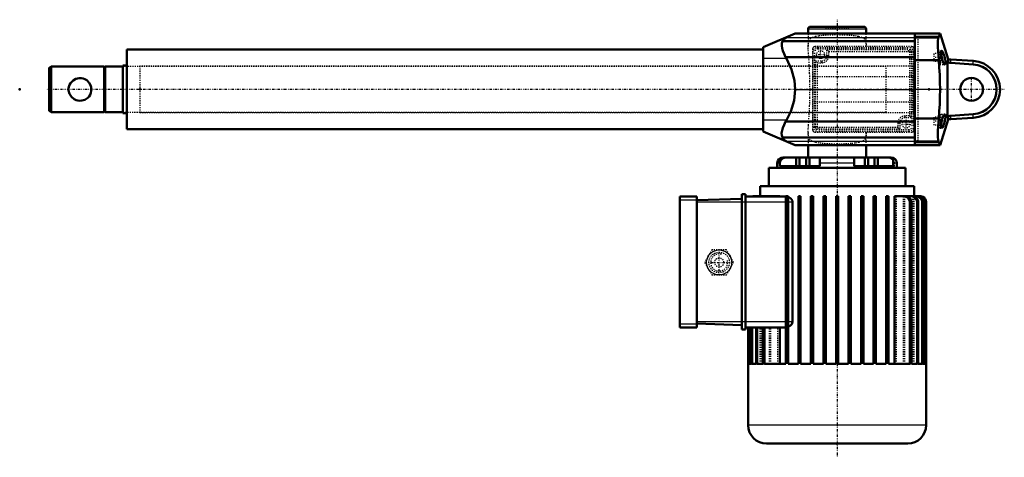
# Model space of a CAD drawing. Header units: millimetres. Extents: x -785 to 79, y -323 to 61.
import ezdxf

# ---------------------------------------------------------------- set-up
doc = ezdxf.new("R2010")
doc.units = ezdxf.units.MM
doc.linetypes.add('Center', pattern=[1.5, 0.45, -0.5, 0.05, -0.5])
doc.linetypes.add('Dashed', pattern=[2, 1, -1])
for name, color, linetype, lineweight in [('2d ConnectionPoints', 7, 'Continuous', 50), ('AM_0', 7, 'Continuous', 50), ('AM_4', 3, 'Continuous', 25), ('AM_5', 3, 'Continuous', 25), ('AM_7', 7, 'Center', 25), ('AM_9', 6, 'Dashed', 25)]:
    doc.layers.add(name, color=color, linetype=linetype, lineweight=lineweight)

# ---------------------------------------------------------------- blocks, each defined once
blk = doc.blocks.new('1_ALI5_A1_0_in_umi3qi65aaaw97rsywfamcw1z________1')
at = {"layer": 'AM_0'}
for p, q in [((-757.29, 20), (-759.12, 18.81)), ((-759.12, -18.81), (-759.12, 18.81)), ((-757.29, -20), (-757.29, 20)), ((-710.9, 20), (-757.29, 20)), ((-710.02, 19.26), (-710.9, 20)), ((-710.9, -20), (-710.9, 20)), ((-759.12, -18.81), (-757.29, -20)), ((-757.29, -20), (-710.9, -20)), ((-710.9, -20), (-710.02, -19.26))]:
    blk.add_line(p, q, dxfattribs=at)
blk.add_lwpolyline([(-722.12, 0), (-722.61, 3.1), (-724, 5.84), (-726.27, 8.11), (-727.75, 8.99), (-729.43, 9.63), (-731.05, 9.94), (-732.77, 9.98), (-735.65, 9.36), (-738.23, 7.92), (-740.48, 5.49), (-741.3, 3.97), (-741.86, 2.26), (-742.1, 0.66), (-742.07, -1.01), (-741.32, -3.92), (-739.72, -6.5), (-737.19, -8.62), (-735.63, -9.36), (-733.88, -9.84), (-732.3, -10), (-730.65, -9.89), (-727.88, -9.06), (-725.36, -7.37), (-724.22, -6.13), (-723.28, -4.67), (-722.61, -3.09), (-722.21, -1.35), (-722.12, 0)], dxfattribs=at)
at = {"layer": 'AM_7'}
blk.add_line((78.62, 0), (-761.58, 0), dxfattribs=at)
blk = doc.blocks.new('2_ASTA_ALI_F5000_11_asta_0_in_umi3qi65aaaw97rsywfamcw1z________1')
at = {"layer": 'AM_0'}
for p, q in [((-710.02, -20), (-710.02, 20)), ((-694.5, 20), (-710.02, 20)), ((-710.02, -20), (-694.5, -20))]:
    blk.add_line(p, q, dxfattribs=at)
at = {"layer": 'AM_9'}
for p, q in [((-25.12, 20), (-694.5, 20)), ((-25.12, -20), (-25.12, 20)), ((-694.5, -20), (-25.12, -20))]:
    blk.add_line(p, q, dxfattribs=at)
blk = doc.blocks.new('3_gr_800_1_T___0_in_umi3qi65aaaw97rsywfamcw1z________1')
at = {"layer": 'AM_0'}
for p, q in [((-8, -69), (-128, -69)), ((-128, -69), (-128, -85)), ((-8, -85), (-8, -69)), ((-0.5, -85), (-135.5, -85)), ((-135.5, -85), (-135.5, -93.8)), ((-0.5, -93.8), (-0.5, -85)), ((-206, -94), (-191, -94)), ((-206, -209), (-206, -94)), ((-191, -209), (-191, -94)), ((-151.5, -211), (-151.5, -92)), ((-148.5, -92), (-151.5, -92)), ((-148.5, -211), (-148.5, -92)), ((-113.35, -94), (-148.5, -94)), ((-140.31, -93.8), (-118.31, -93.8)), ((-118.31, -94), (-118.31, -93.8)), ((-113.35, -94), (-113, -94.01)), ((-113, -241), (-113, -93.8)), ((-111, -93.8), (-113, -93.8)), ((-111, -93.8), (-111, -241)), ((-102, -241), (-102, -93.8)), ((-100, -93.8), (-102, -93.8)), ((-100, -93.8), (-100, -241)), ((-91, -241), (-91, -93.8)), ((-89, -93.8), (-91, -93.8)), ((-89, -93.8), (-89, -241)), ((-80, -241), (-80, -93.8)), ((-78, -93.8), (-80, -93.8)), ((-78, -93.8), (-78, -241)), ((-69, -241), (-69, -93.8)), ((-67, -93.8), (-69, -93.8)), ((-67, -93.8), (-67, -241)), ((-58, -241), (-58, -93.8)), ((-56, -93.8), (-58, -93.8)), ((-56, -93.8), (-56, -241)), ((-47, -241), (-47, -93.8)), ((-45, -93.8), (-47, -93.8)), ((-45, -93.8), (-45, -241)), ((-36, -241), (-36, -93.8)), ((-34, -93.8), (-36, -93.8)), ((-34, -93.8), (-34, -241)), ((-25, -241), (-25, -93.8)), ((-23, -93.8), (-25, -93.8)), ((-23, -93.8), (-23, -241)), ((-17.69, -93.8), (4.31, -93.8)), ((-17.69, -241), (-17.69, -93.8)), ((-191, -97.38), (-151.5, -96)), ((-107.13, -99), (-107.13, -204)), ((-4.29, -98.8), (-4.29, -241)), ((-2.92, -241), (-2.92, -98.8)), ((2.2, -98.8), (2.2, -241)), ((3.13, -241), (3.13, -98.8)), ((6.53, -98.8), (6.53, -241)), ((7.12, -241), (7.12, -98.8)), ((9.07, -98.8), (9.07, -241)), ((9.36, -241), (9.36, -98.8)), ((9.99, -98.8), (9.99, -241)), ((10, -295), (10, -98.8)), ((-191, -205.62), (-151.5, -207)), ((-206, -209), (-191, -209)), ((-148.5, -211), (-151.5, -211)), ((-113.35, -209), (-148.5, -209)), ((-146, -209), (-146, -295)), ((-145.99, -241), (-145.99, -209)), ((-145.36, -209), (-145.36, -241)), ((-145.07, -241), (-145.07, -209)), ((-143.12, -209), (-143.12, -241)), ((-142.53, -241), (-142.53, -209)), ((-139.13, -209), (-139.13, -241)), ((-138.2, -241), (-138.2, -209)), ((-133.08, -209), (-133.08, -241)), ((-131.71, -241), (-131.71, -209)), ((-118.31, -241), (-118.31, -209)), ((-113, -208.99), (-113.35, -209)), ((-145.36, -241), (-145.99, -241)), ((-143.12, -241), (-145.07, -241)), ((-139.13, -241), (-142.53, -241)), ((-133.08, -241), (-138.2, -241)), ((-113, -241), (-131.71, -241)), ((-102, -241), (-111, -241)), ((-91, -241), (-100, -241)), ((-80, -241), (-89, -241)), ((-69, -241), (-78, -241)), ((-58, -241), (-67, -241)), ((-47, -241), (-56, -241)), ((-36, -241), (-45, -241)), ((-25, -241), (-34, -241)), ((-4.29, -241), (-23, -241)), ((2.2, -241), (-2.92, -241)), ((6.53, -241), (3.13, -241)), ((9.07, -241), (7.12, -241)), ((9.99, -241), (9.36, -241)), ((-6, -311), (-130, -311))]:
    blk.add_line(p, q, dxfattribs=at)
for points in [[(-140.99, -93.8), (-141.85, -93.87), (-142.39, -94)], [(-140.01, -93.8), (-140.97, -93.89), (-141.43, -94)], [(-137.28, -93.8), (-137.51, -93.8), (-138.76, -94)], [(-135.17, -94), (-134.2, -93.83), (-133.61, -93.8)], [(-132.6, -93.8), (-133.47, -93.86), (-134.18, -94)], [(-128.72, -94), (-127.85, -93.85), (-126.99, -93.8)], [(-125.48, -93.8), (-125.82, -93.81), (-127.25, -94)], [(-111, -94.43), (-110.51, -94.63), (-108.69, -95.82), (-107.74, -96.95), (-107.27, -98.01), (-107.13, -99)], [(-4.29, -98.8), (-4.29, -98.75), (-4.54, -97.37), (-4.61, -97.21), (-5.52, -95.8), (-6.81, -94.76), (-8.58, -94.04), (-10.52, -93.8)], [(-9.01, -93.8), (-6.89, -94.11), (-5, -95.03), (-3.76, -96.26), (-3.24, -97.19), (-2.93, -98.58), (-2.92, -98.8)], [(2.2, -98.8), (1.95, -97.32), (1.71, -96.74), (0.68, -95.37), (-0.73, -94.4), (-2.51, -93.86), (-3.4, -93.8)], [(-2.39, -93.8), (-1.79, -93.83), (0.21, -94.38), (1.83, -95.56), (2.56, -96.57), (3.07, -98.04), (3.13, -98.8)], [(6.53, -98.8), (6.45, -97.95), (6.21, -97.08), (5.35, -95.64), (4.07, -94.56), (2.46, -93.93), (1.28, -93.8)], [(1.91, -93.8), (3.27, -93.97), (4.93, -94.73), (6.21, -95.97), (6.75, -96.94), (7.11, -98.53), (7.12, -98.8)], [(9.07, -98.8), (9.01, -98), (8.47, -96.43), (7.9, -95.6), (6.6, -94.51), (5.02, -93.9), (4.01, -93.8)], [(9.99, -98.8), (9.84, -97.59), (9.17, -96.05), (8.5, -95.24), (7.12, -94.28), (5.51, -93.83), (4.99, -93.8)], [(-107.13, -204), (-107.33, -205.19), (-107.84, -206.21), (-109.03, -207.47), (-111, -208.57)]]:
    blk.add_lwpolyline(points, dxfattribs=at)
for centre, start, end in [((-130, -295), 180, 270), ((-6, -295), 270, 360)]:
    blk.add_arc(centre, 16, start, end, dxfattribs=at)
at = {"layer": 'AM_4'}
for p, q in [((-206, -97), (-191, -97)), ((-113, -99), (-191, -99)), ((-111, -98.8), (-113, -98.8)), ((-107.13, -99), (-111, -99)), ((-100, -98.8), (-102, -98.8)), ((-89, -98.8), (-91, -98.8)), ((-78, -98.8), (-80, -98.8)), ((-67, -98.8), (-69, -98.8)), ((-56, -98.8), (-58, -98.8)), ((-45, -98.8), (-47, -98.8)), ((-34, -98.8), (-36, -98.8)), ((-23, -98.8), (-25, -98.8)), ((-2.92, -98.8), (-4.29, -98.8)), ((3.13, -98.8), (2.2, -98.8)), ((7.12, -98.8), (6.53, -98.8)), ((9.36, -98.8), (9.07, -98.8)), ((10, -98.8), (9.99, -98.8)), ((-206, -206), (-191, -206)), ((-113, -204), (-191, -204)), ((-107.13, -204), (-111, -204)), ((10, -295), (-146, -295))]:
    blk.add_line(p, q, dxfattribs=at)
at = {"layer": 'AM_5', "linetype": 'Dashed'}
blk.add_arc((-171.5, -152), 7.47, 75, 15, dxfattribs=at)
at = {"layer": 'AM_7'}
for p, q in [((-171.5, -161.45), (-171.5, -142.55)), ((-180.95, -152), (-162.05, -152))]:
    blk.add_line(p, q, dxfattribs=at)
at = {"layer": 'AM_9'}
for p, q in [((-141, -93.8), (-140.31, -93.8)), ((-139.37, -94), (-137.91, -93.8)), ((-135.49, -94), (-135.49, -93.8)), ((-132.15, -94), (-132.15, -93.8)), ((-131.46, -94), (-131.46, -93.8)), ((-127.43, -94), (-127.43, -93.8)), ((-120.03, -94), (-120.03, -93.8)), ((-15.97, -241), (-15.97, -93.8)), ((-9.69, -241), (-9.69, -93.8)), ((-8.57, -241), (-8.57, -93.8)), ((-4.54, -241), (-4.54, -93.8)), ((-3.85, -241), (-3.85, -93.8)), ((-1.58, -241), (-1.58, -93.8)), ((-1.24, -241), (-1.24, -93.8)), ((-0.51, -241), (-0.51, -93.8)), ((5, -93.8), (4.31, -93.8)), ((-177.85, -141), (-184.2, -152)), ((-165.15, -141), (-177.85, -141)), ((-158.8, -152), (-165.15, -141)), ((-184.2, -152), (-177.85, -163)), ((-165.15, -163), (-158.8, -152)), ((-177.85, -163), (-165.15, -163)), ((-135.49, -241), (-135.49, -209)), ((-134.76, -241), (-134.76, -209)), ((-134.42, -241), (-134.42, -209)), ((-132.15, -241), (-132.15, -209)), ((-131.46, -241), (-131.46, -209)), ((-127.43, -241), (-127.43, -209)), ((-126.31, -241), (-126.31, -209)), ((-120.03, -241), (-120.03, -209)), ((-145.36, -241), (-145.07, -241)), ((-143.12, -241), (-142.53, -241)), ((-139.13, -241), (-138.2, -241)), ((-133.08, -241), (-131.71, -241)), ((-4.29, -241), (-2.92, -241)), ((2.2, -241), (3.13, -241)), ((6.53, -241), (7.12, -241)), ((9.07, -241), (9.36, -241))]:
    blk.add_line(p, q, dxfattribs=at)
for points in [[(-141.72, -94), (-140.65, -93.81), (-140.31, -93.8)], [(-160.5, -152), (-160.54, -152.96), (-160.67, -153.91), (-160.87, -154.85), (-161.16, -155.76), (-161.53, -156.65), (-161.97, -157.5), (-162.49, -158.31), (-163.07, -159.07), (-163.72, -159.78), (-164.43, -160.43), (-165.19, -161.01), (-166, -161.53), (-166.85, -161.97), (-167.74, -162.34), (-168.65, -162.63), (-169.59, -162.83), (-170.54, -162.96), (-171.5, -163), (-172.46, -162.96), (-173.41, -162.83), (-174.35, -162.63), (-175.26, -162.34), (-176.15, -161.97), (-177, -161.53), (-177.81, -161.01), (-178.57, -160.43), (-179.28, -159.78), (-179.93, -159.07), (-180.51, -158.31), (-181.03, -157.5), (-181.47, -156.65), (-181.84, -155.76), (-182.13, -154.85), (-182.33, -153.91), (-182.46, -152.96), (-182.5, -152), (-182.46, -151.04), (-182.33, -150.09), (-182.13, -149.15), (-181.84, -148.24), (-181.47, -147.35), (-181.03, -146.5), (-180.51, -145.69), (-179.93, -144.93), (-179.28, -144.22), (-178.57, -143.57), (-177.81, -142.99), (-177, -142.47), (-176.15, -142.03), (-175.26, -141.66), (-174.35, -141.37), (-173.41, -141.17), (-172.46, -141.04), (-171.5, -141), (-170.54, -141.04), (-169.59, -141.17), (-168.65, -141.37), (-167.74, -141.66), (-166.85, -142.03), (-166, -142.47), (-165.19, -142.99), (-164.43, -143.57), (-163.72, -144.22), (-163.07, -144.93), (-162.49, -145.69), (-161.97, -146.5), (-161.53, -147.35), (-161.16, -148.24), (-160.87, -149.15), (-160.67, -150.09), (-160.54, -151.04), (-160.5, -152)]]:
    blk.add_lwpolyline(points, dxfattribs=at)
for radius in [9, 4]:
    blk.add_circle((-171.5, -152), radius, dxfattribs=at)
blk = doc.blocks.new('4_ap_ALI5_0_in_umi3qi65aaaw97rsywfamcw1z________1')
at = {"layer": 'AM_0'}
for p, q in [((22.27, 49), (0, 49)), ((0, -49), (0, 49)), ((21.21, 46.26), (0, 46.26)), ((20.9, 45.64), (0, 45.64)), ((20.9, 45.64), (21.21, 46.26)), ((21.21, 46.26), (22.27, 49)), ((29.26, 26.39), (22.27, 49)), ((29.26, 23.51), (29.26, 26.39)), ((51.34, 24.96), (31.72, 26.11)), ((21.14, 25.52), (0, 25.52)), ((28.74, -25.39), (28.74, 25.39)), ((29.26, 23.51), (28.74, 25.39)), ((51.34, 21.88), (31.72, 23.19)), ((21.14, -25.52), (0, -25.52)), ((28.74, -25.39), (29.26, -23.51)), ((29.26, -26.39), (29.26, -23.51)), ((31.72, -23.19), (51.34, -21.88)), ((31.72, -26.11), (51.34, -24.96)), ((22.27, -49), (29.26, -26.39)), ((20.9, -45.64), (0, -45.64)), ((21.21, -46.26), (0, -46.26)), ((22.27, -49), (0, -49)), ((21.21, -46.26), (20.9, -45.64)), ((22.27, -49), (21.21, -46.26))]:
    blk.add_line(p, q, dxfattribs=at)
for points in [[(21.14, 25.52), (20.77, 29.56), (20.51, 33.48), (20.37, 36.96), (20.35, 40.1), (20.45, 42.61), (20.66, 44.59), (20.9, 45.64)], [(23.76, 33.95), (23.55, 33.83), (23.32, 33.1), (23.27, 31.82), (23.4, 30.15), (23.68, 28.25), (24.11, 26.31), (24.66, 24.51), (25.04, 23.56)], [(26.35, 21.95), (26.74, 22.24), (26.96, 23.18), (26.95, 24.59), (26.72, 26.29), (26.31, 28.18), (25.77, 30.1), (25.14, 31.86), (24.5, 33.2), (23.95, 33.88), (23.76, 33.95)], [(22.27, 0), (22.19, 6.39), (21.98, 12.76), (21.62, 19.17), (21.14, 25.52)], [(25.04, 23.56), (25.69, 22.42), (26.29, 21.96), (26.35, 21.95)], [(31.72, 23.19), (30.9, 23.26), (29.26, 23.51)], [(21.14, -25.52), (21.62, -19.27), (21.97, -12.95), (22.19, -6.49), (22.27, 0)], [(20.9, -45.64), (20.6, -44.2), (20.41, -42.07), (20.35, -39.42), (20.39, -36.18), (20.56, -32.63), (20.84, -28.66), (21.14, -25.52)], [(26.35, -21.95), (26.23, -21.97), (25.66, -22.45), (25.03, -23.59), (24.4, -25.29), (23.87, -27.33), (23.5, -29.4), (23.3, -31.26), (23.27, -32.19)], [(23.76, -33.95), (24.01, -33.84), (24.54, -33.14), (25.15, -31.82), (25.8, -30.01), (26.38, -27.92), (26.79, -25.85), (26.98, -24.11), (26.92, -22.85), (26.66, -22.12), (26.35, -21.95)], [(29.26, -23.51), (30.9, -23.26), (31.72, -23.19)], [(23.27, -32.19), (23.36, -33.33), (23.61, -33.9), (23.76, -33.95)]]:
    blk.add_lwpolyline(points, dxfattribs=at)
blk.add_circle((49.88, 0), 10, dxfattribs=at)
for centre, radius, start, end in [((33, 47.89), 21.82, 260.14223, 266.64481), ((49.88, 0), 25, 273.35519, 86.64481), ((49.88, 0), 21.93, 273.82524, 86.17476), ((33, -47.89), 21.82, 93.35519, 99.85777)]:
    blk.add_arc(centre, radius, start, end, dxfattribs=at)
at = {"layer": 'AM_4'}
for p, q in [((31.72, 23.19), (31.72, 26.11)), ((51.34, 21.88), (51.34, 24.96)), ((22.27, 0), (0, 0)), ((31.72, -26.11), (31.72, -23.19)), ((51.34, -24.96), (51.34, -21.88))]:
    blk.add_line(p, q, dxfattribs=at)
at = {"layer": 'AM_7'}
for p, q in [((27.25, 27.95), (21.75, 27.95)), ((49.88, -10.5), (49.88, 10.5)), ((27.25, -27.95), (21.75, -27.95))]:
    blk.add_line(p, q, dxfattribs=at)
at = {"layer": 'AM_9'}
for p, q in [((23, 31.45), (17, 31.45)), ((17, 24.45), (17, 31.45)), ((23, 27.95), (17, 27.95)), ((22, 21.95), (22, 33.95)), ((23.78, 33.95), (22, 33.95)), ((23, 22.95), (23, 32.95)), ((23.65, 33.93), (23.76, 33.95)), ((23, 24.45), (17, 24.45)), ((22, 21.95), (26.34, 21.95)), ((25.26, 23.11), (24.89, 23.9)), ((26.35, 21.95), (26.19, 21.98)), ((23, -24.45), (17, -24.45)), ((17, -31.45), (17, -24.45)), ((26.34, -21.95), (22, -21.95)), ((22, -33.95), (22, -21.95)), ((23, -32.95), (23, -22.95)), ((26.1, -22.03), (26.35, -21.95)), ((23, -27.95), (17, -27.95)), ((23, -31.45), (17, -31.45)), ((22, -33.95), (23.77, -33.95)), ((23.28, -32.63), (23.27, -31.83)), ((23.76, -33.95), (23.56, -33.85))]:
    blk.add_line(p, q, dxfattribs=at)
for centre, start, end in [((22, 32.95), 0, 90), ((22, 22.95), 270, 0), ((22, -22.95), 360, 90), ((22, -32.95), 270, 360)]:
    blk.add_arc(centre, 1, start, end, dxfattribs=at)
blk = doc.blocks.new('5_corpo_ali5_f5000_110_f_0_in_umi3qi65aaaw97rsywfamcw1z________1')
at = {"layer": 'AM_0'}
for p, q in [((-93.44, 53), (-93.44, 49)), ((-44.56, 55), (-91.44, 55)), ((-42.56, 49), (-42.56, 53)), ((-104.73, 49), (-133, 37)), ((-112.52, 45.69), (-112.76, 45.58)), ((-104.73, 49), (0, 49)), ((0, 46.26), (0, 49)), ((-691.1, -35), (-691.1, 35)), ((-133, 35), (-691.1, 35)), ((-133, -37), (-133, 37)), ((-116.04, 42.29), (0, 42.29)), ((-113.17, 28.25), (0, 28.25)), ((-113.17, 28.25), (-112.52, 27)), ((-694.5, -21), (-694.5, 21)), ((-691.1, 21), (-694.5, 21)), ((0, -25.52), (0, 25.52)), ((-694.5, -21), (-691.1, -21)), ((-112.52, -27), (-113.17, -28.25)), ((-113.17, -28.25), (0, -28.25)), ((-691.1, -35), (-133, -35)), ((-133, -37), (-104.73, -49)), ((-116.04, -42.29), (0, -42.29)), ((-112.76, -45.58), (-112.52, -45.69)), ((-104.73, -49), (0, -49)), ((-93.44, -49), (-93.44, -59.81)), ((-42.56, -59.81), (-42.56, -49)), ((0, -49), (0, -46.26)), ((-115.5, -59.81), (-92.28, -59.81)), ((-103.83, -67.31), (-103.83, -59.81)), ((-100.94, -67.31), (-100.94, -59.81)), ((-95.17, -67.31), (-95.17, -59.81)), ((-92.28, -67.31), (-92.28, -59.81)), ((-92.22, -59.81), (-20.5, -59.81)), ((-83.07, -67.31), (-83.07, -59.81)), ((-52.98, -59.81), (-52.98, -67.31)), ((-43.78, -67.31), (-43.78, -59.81)), ((-40.89, -67.31), (-40.89, -59.81)), ((-35.11, -67.31), (-35.11, -59.81)), ((-32.23, -67.31), (-32.23, -59.81)), ((-120.5, -64.81), (-120.5, -69)), ((-118.21, -67.31), (-118.21, -64.81)), ((-118.21, -67.31), (-83.07, -67.31)), ((-52.98, -67.31), (-18.72, -67.31)), ((-18.72, -67.31), (-18.72, -61.95)), ((-15.5, -69), (-15.5, -64.81))]:
    blk.add_line(p, q, dxfattribs=at)
for points in [[(-112.76, 45.58), (-114.22, 44.66), (-115.46, 43.31), (-116.04, 42.29)], [(-116.04, 42.29), (-116.57, 40.47), (-116.66, 38.26), (-116.34, 36.11), (-115.67, 33.76), (-114.58, 31.06), (-113.17, 28.25)], [(-112.52, 27), (-107.95, 17.44), (-105.36, 7.74), (-104.73, 0)], [(-104.73, 0), (-105.73, -9.75), (-108.73, -19.42), (-112.52, -27)], [(-113.17, -28.25), (-114.59, -31.07), (-115.72, -33.92), (-116.37, -36.23), (-116.67, -38.46), (-116.57, -40.5), (-116.04, -42.29)], [(-116.04, -42.29), (-115.11, -43.77), (-113.89, -44.92), (-112.76, -45.58)], [(-112.96, -59.81), (-113.67, -59.86), (-115.46, -60.41), (-116.92, -61.52), (-117.86, -62.99), (-118.21, -64.62), (-118.21, -64.81)], [(-18.72, -61.95), (-19.16, -61.43), (-20.59, -60.39), (-22.27, -59.86), (-23.04, -59.81)]]:
    blk.add_lwpolyline(points, dxfattribs=at)
for centre, radius, start, end in [((-91.44, 53), 2, 90, 180), ((-44.56, 53), 2, 360, 90), ((-115.5, -64.81), 5, 90, 180), ((-20.5, -64.81), 5, 0, 90)]:
    blk.add_arc(centre, radius, start, end, dxfattribs=at)
at = {"layer": 'AM_4'}
for p, q in [((-42.56, 53), (-93.44, 53)), ((-112.76, 45.58), (0, 45.58)), ((-112.52, 27), (-133, 27)), ((-104.73, 0), (0, 0)), ((-112.52, -27), (-133, -27)), ((-112.76, -45.58), (0, -45.58)), ((-118.21, -64.81), (-120.5, -64.81)), ((-52.98, -64.81), (-83.07, -64.81)), ((-15.5, -64.81), (-18.72, -64.81))]:
    blk.add_line(p, q, dxfattribs=at)
at = {"layer": 'AM_7'}
for p, q in [((-68, 61.2), (-68, -323.1)), ((-86.17, 30.5), (-78.82, 30.5)), ((-82.5, 26.82), (-82.5, 34.17)), ((-11.17, -30.5), (-3.82, -30.5)), ((-7.5, -34.17), (-7.5, -26.82))]:
    blk.add_line(p, q, dxfattribs=at)
at = {"layer": 'AM_9'}
for p, q in [((-78.26, 55), (-78.26, 54)), ((-78.26, 54), (-57.74, 54)), ((-57.74, 54), (-57.74, 55)), ((-93.44, 49), (-93.44, 37.77)), ((-42.56, 37.84), (-42.56, 49)), ((3, 45), (0, 45)), ((3, -45), (3, 45)), ((-89.5, 35.5), (-89.5, -35.5)), ((-2.5, 37.5), (-87.5, 37.5)), ((-84.9, 36.9), (-5.1, 36.9)), ((-84.9, 35.5), (-5.1, 35.5)), ((-77, 29.5), (-77, 35)), ((-75.36, 33.36), (-77, 35)), ((-77, 35), (-5, 35)), ((-42.56, 37.86), (-42.57, 37.5)), ((-5, 33.36), (-5, 35)), ((-0.5, -35.5), (-0.5, 35.5)), ((-88.9, -32.9), (-88.9, 32.9)), ((-87.5, -32.9), (-87.5, 32.9)), ((-75.36, 29.5), (-77, 29.5)), ((-75.36, 33.36), (-5, 33.36)), ((-75.36, 29.5), (-75.36, 33.36)), ((-4.64, 33), (-4.64, -23.36)), ((-4.64, 33), (-3, 33)), ((-3, 33), (-3, -25)), ((-2.5, 32.9), (-2.5, -32.9)), ((-1.1, 32.9), (-1.1, -32.9)), ((-679.5, 20.43), (-679.5, -20.43)), ((-1, 20.43), (-679.5, 20.43)), ((-87, -33), (-87, 25)), ((-85.36, 23.36), (-87, 25)), ((-87, 25), (-81.5, 25)), ((-85.36, 23.36), (-81.5, 23.36)), ((-85.36, -33), (-85.36, 23.36)), ((-81.5, 23.36), (-81.5, 25)), ((-1, -20.43), (-1, 20.43)), ((-89.5, 11.33), (-1, 11.33)), ((-1, -11.33), (-89.5, -11.33)), ((-679.5, -20.43), (-1, -20.43)), ((-4.64, -23.36), (-8.5, -23.36)), ((-8.5, -23.36), (-8.5, -25)), ((-3, -25), (-8.5, -25)), ((-4.64, -23.36), (-3, -25)), ((-85.36, -33), (-87, -33)), ((-14.64, -33.36), (-85, -33.36)), ((-85, -33.36), (-85, -35)), ((-14.64, -29.5), (-14.64, -33.36)), ((-14.64, -29.5), (-13, -29.5)), ((-14.64, -33.36), (-13, -35)), ((-13, -29.5), (-13, -35)), ((-93.44, -37.82), (-93.44, -49)), ((-87.5, -37.5), (-2.5, -37.5)), ((-13, -35), (-85, -35)), ((-5.1, -35.5), (-84.9, -35.5)), ((-5.1, -36.9), (-84.9, -36.9)), ((-42.57, -37.5), (-42.56, -37.87)), ((-42.56, -49), (-42.56, -37.87)), ((0, -45), (3, -45)), ((-103.77, -67.31), (-103.77, -59.81)), ((-100.89, -67.31), (-100.89, -59.81)), ((-95.27, -67.31), (-95.27, -59.81)), ((-95.11, -67.31), (-95.11, -59.81)), ((-95.04, -67.31), (-95.04, -59.81)), ((-92.22, -67.31), (-92.22, -59.81)), ((-40.73, -67.31), (-40.73, -59.81)), ((-35.27, -67.31), (-35.27, -59.81)), ((-18.72, -67.31), (-17.79, -67.31)), ((-17.79, -67.31), (-17.79, -64.81))]:
    blk.add_line(p, q, dxfattribs=at)
for points in [[(-92.91, 42.29), (-92.83, 42.56), (-91.97, 44.17), (-90.61, 45.33), (-90.11, 45.58)], [(-90.11, 45.58), (-89.59, 45.8), (-87.05, 46.58), (-83.84, 47.18), (-80.38, 47.58), (-76.47, 47.85), (-72.36, 48), (-68, 48.05), (-63.83, 48), (-59.66, 47.85), (-55.84, 47.6), (-52.27, 47.19), (-49.23, 46.65), (-46.65, 45.89), (-45.89, 45.58)], [(-45.89, 45.58), (-44.69, 44.84), (-43.76, 43.78), (-43.09, 42.29)], [(-93.44, 37.81), (-93.37, 39.72), (-92.91, 42.29)], [(-92.86, 28.25), (-92.93, 29.31), (-93.22, 33.14), (-93.42, 36.74), (-93.44, 37.81)], [(-87.5, 37.5), (-88.51, 37.22), (-89.06, 36.75), (-89.33, 36.31), (-89.46, 35.91), (-89.5, 35.5)], [(-43.09, 42.29), (-42.64, 39.84), (-42.56, 37.86)], [(-0.5, 35.5), (-0.67, 36.31), (-1.17, 37), (-1.68, 37.32), (-2.2, 37.48), (-2.5, 37.5)], [(-91.79, 0), (-91.88, 7.08), (-92.11, 14.13), (-92.46, 21.24), (-92.86, 28.25)], [(-92.86, -28.25), (-92.47, -21.36), (-92.12, -14.37), (-91.88, -7.2), (-91.79, 0)], [(-93.44, -37.85), (-93.43, -37.31), (-93.31, -34.51), (-93.1, -31.51), (-92.86, -28.25)], [(-92.91, -42.29), (-93.37, -39.76), (-93.44, -37.85)], [(-90.11, -45.58), (-91.52, -44.66), (-92.53, -43.26), (-92.91, -42.29)], [(-89.5, -35.5), (-89.46, -35.88), (-89.34, -36.29), (-89.03, -36.78), (-88.37, -37.3), (-87.5, -37.5)], [(-43.09, -42.29), (-43.48, -43.28), (-44.45, -44.63), (-45.89, -45.58)], [(-42.56, -37.87), (-42.57, -38.2), (-42.69, -40.38), (-43.09, -42.29)], [(-2.5, -37.5), (-1.95, -37.42), (-1.46, -37.21), (-0.96, -36.77), (-0.59, -36.09), (-0.5, -35.5)], [(-45.89, -45.58), (-46.41, -45.8), (-48.95, -46.58), (-52.16, -47.18), (-55.62, -47.58), (-59.53, -47.85), (-63.64, -48), (-68, -48.05), (-72.17, -48), (-76.34, -47.85), (-80.16, -47.6), (-83.73, -47.19), (-86.77, -46.65), (-89.35, -45.89), (-90.11, -45.58)], [(-19.24, -61.35), (-18.61, -62.12), (-17.94, -63.61), (-17.79, -64.81)]]:
    blk.add_lwpolyline(points, dxfattribs=at)
for centre in [(-82.5, 30.5), (-7.5, -30.5)]:
    blk.add_circle(centre, 3.5, dxfattribs=at)
for centre, radius, start, end in [((-84.9, 32.9), 4, 90, 180), ((-84.9, 32.9), 2.6, 90, 180), ((-5.1, 32.9), 4, 360, 90), ((-5.1, 32.9), 2.6, 0, 90), ((-5, 33), 2, 0, 90), ((-81.5, 29.5), 6.14, 270, 360), ((-81.5, 29.5), 4.5, 270, 360), ((-5, 33), 0.359, 0, 90), ((-8.5, -29.5), 6.14, 90, 180), ((-8.5, -29.5), 4.5, 90, 180), ((-84.9, -32.9), 4, 180, 270), ((-84.9, -32.9), 2.6, 180, 270), ((-85, -33), 2, 180, 270), ((-85, -33), 0.359, 180, 270), ((-5.1, -32.9), 4, 270, 0), ((-5.1, -32.9), 2.6, 270, 360)]:
    blk.add_arc(centre, radius, start, end, dxfattribs=at)

msp = doc.modelspace()

# ---------------------------------------------------------------- linework, layer by layer
at = {"layer": '2d ConnectionPoints'}
for p in [(-785.02, 0), (-710.02, 0), (-679.5, 0), (-679.5, 0), (-25.12, 0), (0, 0), (0, 0), (0, 0), (12.5, 0), (-68, -69), (-68, -69), (-68, -69), (-68, -311)]:
    msp.add_point(p, dxfattribs=at)

# ---------------------------------------------------------------- block references
for name in ['5_corpo_ali5_f5000_110_f_0_in_umi3qi65aaaw97rsywfamcw1z________1', '4_ap_ALI5_0_in_umi3qi65aaaw97rsywfamcw1z________1', '1_ALI5_A1_0_in_umi3qi65aaaw97rsywfamcw1z________1', '2_ASTA_ALI_F5000_11_asta_0_in_umi3qi65aaaw97rsywfamcw1z________1', '3_gr_800_1_T___0_in_umi3qi65aaaw97rsywfamcw1z________1']:
    msp.add_blockref(name, (0, 0))

doc.saveas('drawing.dxf')
